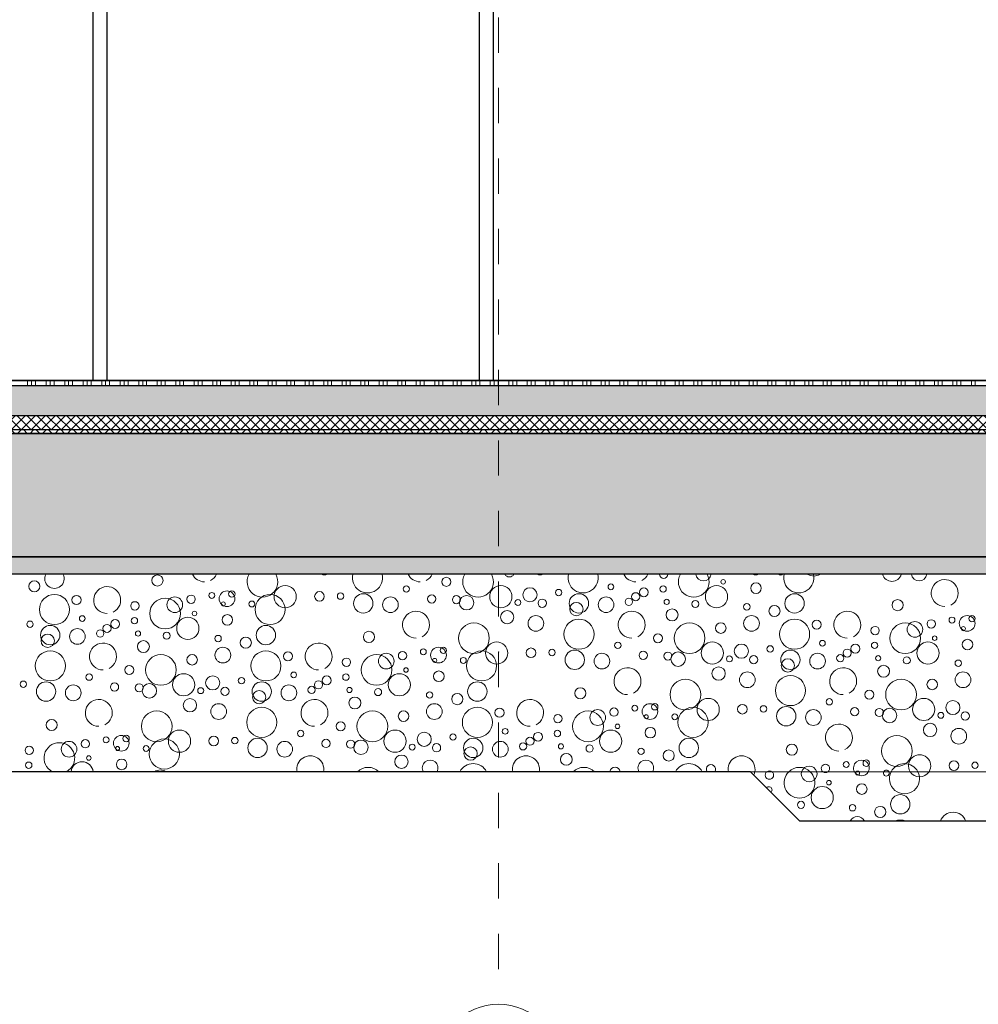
# Model space of a CAD drawing. Header units: metres. Extents: x -12 to 57.2, y -22.2 to 2.8.
# Tile 37 of 126: x 19 to 21.8, y -16.2 to -13.4. Entities that reach past the tile are written whole.
import ezdxf

# ---------------------------------------------------------------- set-up
doc = ezdxf.new("R2010")
doc.units = ezdxf.units.M
doc.header["$LTSCALE"] = 0.4
doc.header["$MEASUREMENT"] = 0
doc.linetypes.add('Raster', pattern=[0.2, 0.1, -0.05, 0, -0.05])
doc.linetypes.add('Strichlinie', pattern=[0.2, 0.15, -0.05])
doc.layers.get('0').update_dxf_attribs({"color": 8, "lineweight": 9})
doc.layers.get('Defpoints').update_dxf_attribs({"color": 8, "lineweight": 9})
for name, color, linetype in [('Neubau_A - Bodenaustausch', 8, 'Continuous'), ('Neubau_A - Sauberkeitsschicht', 8, 'Continuous'), ('Neubau_A-Bodenplatte', 8, 'Continuous'), ('Neubau_A-STB Wände', 8, 'Continuous'), ('Neubau_B-Bodenaufbau', 8, 'Continuous'), ('Neubau_R-Konstruktionsraster gross', 33, 'Continuous'), ('Neubau_T-Bemaßung', 8, 'Continuous')]:
    doc.layers.add(name, color=color, linetype=linetype)
doc.layers.add('S-Linien _ Schraffuren.2D', color=8, linetype='Continuous', lineweight=9)
doc.styles.add('ERSTELLTER_STIL_2', font='arial.ttf')
doc.dimstyles.new('ERSTELLTER_STIL__1', dxfattribs={"dimtxt": 0.0875, "dimasz": 0.059375, "dimexe": 0.18, "dimexo": 0.0625, "dimgap": 0, "dimtad": 1, "dimzin": 0, "dimdsep": 46, "dimtxsty": 'ERSTELLTER_STIL_2', "dimblk": 'ARROWHEAD_6', "dimblk1": 'ARROWHEAD_6', "dimblk2": 'ARROWHEAD_6', "dimcen": 0.09, "dimclrd": 7, "dimclre": 7, "dimclrt": 7, "dimazin": 0, "dimtfac": 1, "dimtdec": 4, "dimtmove": 0, "dimatfit": 3, "dimfxl": 1, "dimtolj": 1, "dimtzin": 0, "dimarcsym": 0})
pattern_1 = [(45, (-2907.6834, -10.175), (-0.0353553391, 0.0353553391), [0.0375, -0.0125]), (45, (-2907.6834, -10.139645), (-0.0353553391, 0.0353553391), [0.0375, -0.0125])]

# ---------------------------------------------------------------- blocks, each defined once
blk = doc.blocks.new('*X441', base_point=(-24191.6502, 0))
at = {"layer": 'Neubau_A - Bodenaustausch', "color": 253, "linetype": 'Continuous', "lineweight": 9, "true_color": 0x9f9f9f}
for centre, radius in [((-21264.8838, -4.8141), 0.0158), ((-21264.5345, -4.7975), 0.0158), ((-21263.7146, -4.8013), 0.0128), ((-21262.9293, -4.8013), 0.00642), ((-21262.8361, -4.8193), 0.015), ((-21264.3802, -4.8398), 0.00837), ((-21264.3371, -4.8493), 0.0223), ((-21264.3234, -4.8358), 0.00908), ((-21264.172, -4.8434), 0.0315), ((-21264.0747, -4.8427), 0.0137), ((-21264.0149, -4.8418), 0.00908), ((-21263.8282, -4.8216), 0.00908), ((-21263.5602, -4.8434), 0.0315), ((-21263.4776, -4.8381), 0.0201), ((-21263.396, -4.8317), 0.00908), ((-21263.2479, -4.8155), 0.00812), ((-21263.1775, -4.8436), 0.0115), ((-21263.1545, -4.831), 0.0126), ((-21263.0997, -4.8216), 0.00908), ((-21262.9483, -4.8434), 0.0315), ((-21264.8267, -4.8799), 0.0427), ((-21264.7641, -4.8527), 0.013), ((-21264.5983, -4.8695), 0.0119), ((-21264.5128, -4.8913), 0.0436), ((-21264.4853, -4.8663), 0.0223), ((-21264.4391, -4.8508), 0.0119), ((-21264.3477, -4.8642), 0.00574), ((-21264.2666, -4.8642), 0.00837), ((-21264.2149, -4.8799), 0.0427), ((-21263.9505, -4.8625), 0.0275), ((-21263.8734, -4.8663), 0.0223), ((-21263.7562, -4.8498), 0.0117), ((-21263.6862, -4.852), 0.0115), ((-21263.6572, -4.8606), 0.0205), ((-21263.5117, -4.8601), 0.00837), ((-21263.4427, -4.8621), 0.0118), ((-21263.3386, -4.8625), 0.0275), ((-21263.3459, -4.8786), 0.0189), ((-21263.2616, -4.8663), 0.0223), ((-21263.1971, -4.8581), 0.0103), ((-21263.0896, -4.8581), 0.00732), ((-21263.0084, -4.8642), 0.0101), ((-21262.7268, -4.8625), 0.0275), ((-21262.4345, -4.8675), 0.0158), ((-21264.4293, -4.8913), 0.00642), ((-21263.5422, -4.9016), 0.0189), ((-21263.0743, -4.895), 0.0169), ((-21262.8623, -4.8723), 0.00908), ((-21262.7838, -4.8841), 0.0158), ((-21264.896, -4.9217), 0.00908), ((-21264.7479, -4.9055), 0.00812), ((-21264.6545, -4.921), 0.0126), ((-21264.5997, -4.9116), 0.00908), ((-21264.4483, -4.9334), 0.0315), ((-21264.3361, -4.9093), 0.015), ((-21263.4608, -4.9193), 0.0223), ((-21263.3385, -4.9499), 0.0427), ((-21262.8489, -4.9193), 0.0223), ((-21262.7267, -4.9499), 0.0427), ((-21262.6641, -4.9227), 0.013), ((-21262.3853, -4.9363), 0.0223), ((-21262.3391, -4.9208), 0.0119), ((-21262.2802, -4.9098), 0.00837), ((-21262.2371, -4.9193), 0.0223), ((-21262.2234, -4.9058), 0.00908), ((-21264.8386, -4.9525), 0.0275), ((-21264.7616, -4.9563), 0.0223), ((-21264.6971, -4.9481), 0.0103), ((-21264.6775, -4.9336), 0.0115), ((-21264.5896, -4.9481), 0.00732), ((-21264.5084, -4.9542), 0.0101), ((-21264.2268, -4.9525), 0.0275), ((-21263.9345, -4.9575), 0.0158), ((-21263.6365, -4.9613), 0.0436), ((-21263.0247, -4.9613), 0.0436), ((-21262.9361, -4.9325), 0.015), ((-21262.4983, -4.9395), 0.0119), ((-21262.4128, -4.9613), 0.0436), ((-21262.2477, -4.9342), 0.00574), ((-21264.8459, -4.9686), 0.0189), ((-21264.5743, -4.985), 0.0169), ((-21264.3623, -4.9623), 0.00908), ((-21264.2838, -4.9741), 0.0158), ((-21263.572, -5.0034), 0.0315), ((-21263.2282, -4.9816), 0.00908), ((-21263.1146, -4.9613), 0.0128), ((-21262.9602, -5.0034), 0.0315), ((-21262.6479, -4.9755), 0.00812), ((-21262.4997, -4.9816), 0.00908), ((-21262.3483, -5.0034), 0.0315), ((-21262.3293, -4.9613), 0.00642), ((-21262.2361, -4.9793), 0.015), ((-21264.8385, -5.0399), 0.0427), ((-21264.3489, -5.0093), 0.0223), ((-21264.2267, -5.0399), 0.0427), ((-21264.1641, -5.0127), 0.013), ((-21263.8391, -5.0108), 0.0119), ((-21263.7802, -4.9998), 0.00837), ((-21263.7371, -5.0093), 0.0223), ((-21263.7234, -4.9958), 0.00908), ((-21263.6149, -5.0399), 0.0427), ((-21263.4747, -5.0027), 0.0137), ((-21263.4149, -5.0018), 0.00908), ((-21263.3505, -5.0225), 0.0275), ((-21263.1562, -5.0098), 0.0117), ((-21263.0862, -5.012), 0.0115), ((-21263.0572, -5.0206), 0.0205), ((-21262.8776, -4.9981), 0.0201), ((-21262.796, -4.9917), 0.00908), ((-21262.7386, -5.0225), 0.0275), ((-21262.5775, -5.0036), 0.0115), ((-21262.5545, -4.991), 0.0126), ((-21264.5247, -5.0513), 0.0436), ((-21264.4361, -5.0225), 0.015), ((-21263.9983, -5.0295), 0.0119), ((-21263.9128, -5.0513), 0.0436), ((-21263.8853, -5.0263), 0.0223), ((-21263.7477, -5.0242), 0.00574), ((-21263.6666, -5.0242), 0.00837), ((-21263.2734, -5.0263), 0.0223), ((-21262.9117, -5.0201), 0.00837), ((-21262.8427, -5.0221), 0.0118), ((-21262.7459, -5.0386), 0.0189), ((-21262.6616, -5.0263), 0.0223), ((-21262.5971, -5.0181), 0.0103), ((-21262.4896, -5.0181), 0.00732), ((-21262.4084, -5.0242), 0.0101), ((-21262.2623, -5.0323), 0.00908), ((-21264.6146, -5.0513), 0.0128), ((-21263.8293, -5.0513), 0.00642), ((-21263.7361, -5.0693), 0.015), ((-21262.9422, -5.0616), 0.0189), ((-21262.4743, -5.055), 0.0169), ((-21264.9149, -5.0918), 0.00908), ((-21264.7282, -5.0716), 0.00908), ((-21264.4602, -5.0934), 0.0315), ((-21264.3776, -5.0881), 0.0201), ((-21264.296, -5.0817), 0.00908), ((-21264.1479, -5.0655), 0.00812), ((-21264.0775, -5.0936), 0.0115), ((-21264.0545, -5.081), 0.0126), ((-21263.9997, -5.0716), 0.00908), ((-21263.8483, -5.0934), 0.0315), ((-21263.0365, -5.1213), 0.0436), ((-21262.8608, -5.0793), 0.0223), ((-21262.7385, -5.1099), 0.0427), ((-21262.4247, -5.1213), 0.0436), ((-21262.3361, -5.0925), 0.015), ((-21262.2489, -5.0793), 0.0223), ((-21264.8505, -5.1125), 0.0275), ((-21264.7734, -5.1163), 0.0223), ((-21264.6562, -5.0998), 0.0117), ((-21264.5862, -5.102), 0.0115), ((-21264.5572, -5.1106), 0.0205), ((-21264.4117, -5.1101), 0.00837), ((-21264.3427, -5.1121), 0.0118), ((-21264.2386, -5.1125), 0.0275), ((-21264.2459, -5.1286), 0.0189), ((-21264.1616, -5.1163), 0.0223), ((-21264.0971, -5.1081), 0.0103), ((-21263.9896, -5.1081), 0.00732), ((-21263.9084, -5.1142), 0.0101), ((-21263.6268, -5.1125), 0.0275), ((-21263.3345, -5.1175), 0.0158), ((-21262.5146, -5.1213), 0.0128), ((-21264.4422, -5.1516), 0.0189), ((-21263.9743, -5.145), 0.0169), ((-21263.7623, -5.1223), 0.00908), ((-21263.6838, -5.1341), 0.0158), ((-21262.972, -5.1634), 0.0315), ((-21262.6282, -5.1416), 0.00908), ((-21262.3602, -5.1634), 0.0315), ((-21262.2776, -5.1581), 0.0201), ((-21264.5365, -5.2113), 0.0436), ((-21264.3608, -5.1693), 0.0223), ((-21264.2385, -5.1999), 0.0427), ((-21263.9247, -5.2113), 0.0436), ((-21263.8361, -5.1825), 0.015), ((-21263.7489, -5.1693), 0.0223), ((-21263.6267, -5.1999), 0.0427), ((-21263.5641, -5.1727), 0.013), ((-21263.3128, -5.2113), 0.0436), ((-21263.2853, -5.1863), 0.0223), ((-21263.2391, -5.1708), 0.0119), ((-21263.1802, -5.1598), 0.00837), ((-21263.1371, -5.1693), 0.0223), ((-21263.1234, -5.1558), 0.00908), ((-21263.0149, -5.1999), 0.0427), ((-21262.8747, -5.1627), 0.0137), ((-21262.8149, -5.1618), 0.00908), ((-21262.7505, -5.1825), 0.0275), ((-21262.6734, -5.1863), 0.0223), ((-21262.5562, -5.1698), 0.0117), ((-21262.4862, -5.172), 0.0115), ((-21262.4572, -5.1806), 0.0205), ((-21264.8345, -5.2075), 0.0158), ((-21263.3983, -5.1895), 0.0119), ((-21263.1477, -5.1842), 0.00574), ((-21263.0666, -5.1842), 0.00837), ((-21262.3117, -5.1801), 0.00837), ((-21262.2427, -5.1821), 0.0118), ((-21264.472, -5.2534), 0.0315), ((-21264.1282, -5.2316), 0.00908), ((-21264.0146, -5.2113), 0.0128), ((-21263.8602, -5.2534), 0.0315), ((-21263.5479, -5.2255), 0.00812), ((-21263.3997, -5.2316), 0.00908), ((-21263.2483, -5.2534), 0.0315), ((-21263.2293, -5.2113), 0.00642), ((-21263.1361, -5.2293), 0.015), ((-21262.3422, -5.2216), 0.0189), ((-21262.2608, -5.2393), 0.0223), ((-21264.7391, -5.2608), 0.0119), ((-21264.6802, -5.2498), 0.00837), ((-21264.6371, -5.2593), 0.0223), ((-21264.6234, -5.2458), 0.00908), ((-21264.5149, -5.2899), 0.0427), ((-21264.3747, -5.2527), 0.0137), ((-21264.3149, -5.2518), 0.00908), ((-21264.2505, -5.2725), 0.0275), ((-21264.0562, -5.2598), 0.0117), ((-21263.9862, -5.262), 0.0115), ((-21263.9572, -5.2706), 0.0205), ((-21263.7776, -5.2481), 0.0201), ((-21263.696, -5.2417), 0.00908), ((-21263.6386, -5.2725), 0.0275), ((-21263.4775, -5.2536), 0.0115), ((-21263.4545, -5.241), 0.0126), ((-21263.0268, -5.2725), 0.0275), ((-21262.4365, -5.2813), 0.0436), ((-21264.8983, -5.2795), 0.0119), ((-21264.7853, -5.2763), 0.0223), ((-21264.6477, -5.2742), 0.00574), ((-21264.5666, -5.2742), 0.00837), ((-21264.1734, -5.2763), 0.0223), ((-21263.8117, -5.2701), 0.00837), ((-21263.7427, -5.2721), 0.0118), ((-21263.6459, -5.2886), 0.0189), ((-21263.5616, -5.2763), 0.0223), ((-21263.4971, -5.2681), 0.0103), ((-21263.3896, -5.2681), 0.00732), ((-21263.3084, -5.2742), 0.0101), ((-21263.1623, -5.2823), 0.00908), ((-21263.0838, -5.2941), 0.0158), ((-21262.7345, -5.2775), 0.0158), ((-21264.7293, -5.3013), 0.00642), ((-21264.6361, -5.3193), 0.015), ((-21263.8422, -5.3116), 0.0189), ((-21263.3743, -5.305), 0.0169), ((-21262.5234, -5.3158), 0.00908), ((-21264.8997, -5.3216), 0.00908), ((-21262.5802, -5.3198), 0.00837), ((-21262.2747, -5.3227), 0.0137), ((-21262.2149, -5.3218), 0.00908)]:
    blk.add_circle(centre, radius, dxfattribs=at)
for centre, radius, start, end in [((-21264.8268, -4.7925), 0.0275, 153.1242, 26.8758), ((-21264.4008, -4.7631), 0.0382, 206.2062, 270), ((-21264.4008, -4.7631), 0.0382, 296.5651, 333.7938), ((-21264.2365, -4.8013), 0.0436, 150.6761, 29.3239), ((-21264.0608, -4.7593), 0.0223, 248.255, 291.745), ((-21263.9385, -4.7899), 0.0427, 166.6372, 13.3628), ((-21263.7889, -4.7631), 0.0382, 206.2062, 270), ((-21263.7889, -4.7631), 0.0382, 296.5651, 333.7938), ((-21263.6247, -4.8013), 0.0436, 150.6761, 29.3239), ((-21263.5361, -4.7725), 0.015, 210.0237, 329.9763), ((-21263.4489, -4.7593), 0.0223, 248.255, 291.745), ((-21263.3267, -4.7899), 0.0427, 166.6372, 13.3628), ((-21263.1771, -4.7631), 0.0382, 206.2062, 270), ((-21263.1771, -4.7631), 0.0382, 296.5651, 333.7938), ((-21263.0983, -4.7795), 0.0119, 182.2912, 357.7088), ((-21263.0128, -4.8013), 0.0436, 150.6761, 29.3239), ((-21262.9853, -4.7763), 0.0223, 189.632, 350.368), ((-21262.8371, -4.7593), 0.0223, 248.255, 291.745), ((-21262.7666, -4.7742), 0.00837, 224.2085, 315.7915), ((-21262.7149, -4.7899), 0.0427, 166.6372, 13.3628), ((-21262.672, -4.7534), 0.0315, 237.7707, 302.2293), ((-21262.4505, -4.7725), 0.0275, 195.9007, 344.0993), ((-21262.3734, -4.7763), 0.0223, 189.632, 350.368), ((-21262.3008, -4.8331), 0.0382, 296.5651, 270), ((-21264.6771, -4.8531), 0.0382, 296.5651, 270), ((-21263.8008, -4.9231), 0.0382, 296.5651, 270), ((-21263.1889, -4.9231), 0.0382, 296.5651, 270), ((-21262.5771, -4.9231), 0.0382, 296.5651, 270), ((-21264.6889, -5.0131), 0.0382, 296.5651, 270), ((-21264.0771, -5.0131), 0.0382, 296.5651, 270), ((-21263.2008, -5.0831), 0.0382, 296.5651, 270), ((-21262.5889, -5.0831), 0.0382, 296.5651, 270), ((-21264.7008, -5.1731), 0.0382, 296.5651, 270), ((-21264.0889, -5.1731), 0.0382, 296.5651, 270), ((-21263.4771, -5.1731), 0.0382, 296.5651, 270), ((-21262.6008, -5.2431), 0.0382, 296.5651, 270), ((-21264.8128, -5.3013), 0.0436, 297.4024, 242.5976), ((-21264.1008, -5.3331), 0.0382, 349.6401, 190.3599), ((-21263.7608, -5.3293), 0.0223, 331.3209, 208.6791), ((-21263.4889, -5.3331), 0.0382, 349.6401, 190.3599), ((-21263.1489, -5.3293), 0.0223, 331.3209, 208.6791), ((-21262.8771, -5.3331), 0.0382, 349.6401, 190.3599), ((-21262.5371, -5.3293), 0.0223, 331.3209, 208.6791), ((-21262.372, -5.3234), 0.0315, 328.0976, 211.9024), ((-21264.7483, -5.3434), 0.0315, 6.109, 173.891), ((-21264.5268, -5.3625), 0.0275, 54.5945, 125.4055), ((-21263.9365, -5.3713), 0.0436, 45.9998, 134.0002), ((-21263.6385, -5.3599), 0.0427, 27.7267, 152.2733), ((-21263.3247, -5.3713), 0.0436, 45.9998, 134.0002), ((-21263.2361, -5.3425), 0.015, 9.5934, 170.4066), ((-21263.0267, -5.3599), 0.0427, 27.7267, 152.2733), ((-21262.9641, -5.3327), 0.013, 325.8335, 214.1665), ((-21262.7128, -5.3713), 0.0436, 45.9998, 134.0002), ((-21262.6853, -5.3463), 0.0223, 16.3568, 163.6432), ((-21262.6391, -5.3308), 0.0119, 309.5291, 230.4709), ((-21262.4666, -5.3442), 0.00837, 29.8623, 150.1377), ((-21262.4149, -5.3599), 0.0427, 27.7267, 152.2733), ((-21262.7983, -5.3495), 0.0119, 52.9041, 127.0959), ((-21262.5477, -5.3442), 0.00574, 46.5383, 133.4617)]:
    blk.add_arc(centre, radius, start, end, dxfattribs=at)
blk = doc.blocks.new('*X443', base_point=(-24191.6502, 0))
at = {"layer": 'Neubau_A - Bodenaustausch', "color": 253, "linetype": 'Continuous', "lineweight": 9, "true_color": 0x9f9f9f}
for centre, radius in [((-21261.7422, -5.3816), 0.0189), ((-21261.2743, -5.375), 0.0169), ((-21261.0623, -5.3523), 0.00908), ((-21260.9838, -5.3641), 0.0158), ((-21262.6483, -5.4134), 0.0315), ((-21262.6293, -5.3713), 0.00642), ((-21262.5361, -5.3893), 0.015), ((-21261.6608, -5.3993), 0.0223), ((-21261.5385, -5.4299), 0.0427), ((-21261.0489, -5.3993), 0.0223), ((-21260.9267, -5.4299), 0.0427), ((-21260.8641, -5.4027), 0.013), ((-21260.5391, -5.4008), 0.0119), ((-21260.4802, -5.3898), 0.00837), ((-21260.4371, -5.3993), 0.0223), ((-21260.4234, -5.3858), 0.00908), ((-21260.3149, -5.4299), 0.0427), ((-21262.4268, -5.4325), 0.0275), ((-21261.1361, -5.4125), 0.015), ((-21260.6983, -5.4195), 0.0119), ((-21260.5853, -5.4163), 0.0223), ((-21260.4477, -5.4142), 0.00574), ((-21260.3666, -5.4142), 0.00837), ((-21262.7084, -5.4342), 0.0101), ((-21262.5623, -5.4423), 0.00908), ((-21262.4838, -5.4541), 0.0158), ((-21262.1345, -5.4375), 0.0158), ((-21261.3146, -5.4413), 0.0128), ((-21260.8479, -5.4555), 0.00812), ((-21260.5293, -5.4413), 0.00642), ((-21260.4361, -5.4593), 0.015), ((-21261.4282, -5.4616), 0.00908), ((-21260.6997, -5.4616), 0.00908)]:
    blk.add_circle(centre, radius, dxfattribs=at)
for centre, radius, start, end in [((-21262.8771, -5.3331), 0.0382, 334.9154, 349.6402), ((-21262.7983, -5.3495), 0.0119, 127.0958, 52.9042), ((-21262.7128, -5.3713), 0.0436, 134.0002, 45.9998), ((-21262.6853, -5.3463), 0.0223, 163.6432, 16.3568), ((-21262.6391, -5.3308), 0.0119, 230.4708, 309.5292), ((-21262.5371, -5.3293), 0.0223, 208.6791, 331.3209), ((-21262.5477, -5.3442), 0.00574, 133.4616, 46.5384), ((-21262.4666, -5.3442), 0.00837, 150.1376, 29.8624), ((-21262.4149, -5.3599), 0.0427, 152.2733, 27.7267), ((-21262.372, -5.3234), 0.0315, 211.9023, 328.0977), ((-21262.1505, -5.3425), 0.0275, 174.8914, 5.1086), ((-21262.0734, -5.3463), 0.0223, 163.6432, 16.3568), ((-21261.9562, -5.3298), 0.0117, 240.9651, 299.0349), ((-21261.8862, -5.332), 0.0115, 224.2462, 315.7538), ((-21261.8572, -5.3406), 0.0205, 178.4631, 1.5369), ((-21261.7602, -5.3234), 0.0315, 211.9023, 328.0977), ((-21261.7117, -5.3401), 0.00837, 179.2639, 0.7361), ((-21261.6427, -5.3421), 0.0118, 169.5963, 10.4037), ((-21261.5386, -5.3425), 0.0275, 174.8914, 5.1086), ((-21261.5459, -5.3586), 0.0189, 98.9578, 81.0422), ((-21261.4616, -5.3463), 0.0223, 163.6432, 16.3568), ((-21261.3971, -5.3381), 0.0103, 190.7035, 349.2965), ((-21261.2896, -5.3381), 0.00732, 195.2278, 344.7722), ((-21261.2084, -5.3442), 0.0101, 155.7578, 24.2422), ((-21261.1483, -5.3234), 0.0315, 211.9023, 328.0977), ((-21260.9268, -5.3425), 0.0275, 174.8914, 5.1086), ((-21260.6345, -5.3475), 0.0158, 151.518, 28.482), ((-21260.5008, -5.3131), 0.0382, 224.6985, 270), ((-21260.5008, -5.3131), 0.0382, 296.5651, 315.3015), ((-21260.3365, -5.3513), 0.0436, 164.9207, 334.9451), ((-21262.7997, -5.3916), 0.00908, 312.6239, 137.3761), ((-21262.0008, -5.4031), 0.0382, 296.5651, 270), ((-21261.3889, -5.4031), 0.0382, 296.5651, 270), ((-21260.7771, -5.4031), 0.0382, 296.5651, 270), ((-21260.272, -5.3934), 0.0315, 136.8633, 313.1367), ((-21261.8365, -5.4413), 0.0436, 297.4024, 242.5976), ((-21261.2247, -5.4413), 0.0436, 297.4024, 242.5976), ((-21260.6128, -5.4413), 0.0436, 297.4024, 242.5976), ((-21262.5489, -5.4893), 0.0223, 24.7066, 155.2934), ((-21262.2771, -5.4931), 0.0382, 20.1035, 159.8965), ((-21261.9802, -5.4798), 0.00837, 358.7319, 181.2681), ((-21261.9371, -5.4893), 0.0223, 24.7066, 155.2934), ((-21261.9234, -5.4758), 0.00908, 332.1203, 207.8797), ((-21261.772, -5.4834), 0.0315, 6.109, 173.891), ((-21261.6747, -5.4827), 0.0137, 11.5784, 168.4216), ((-21261.6149, -5.4818), 0.00908, 11.7244, 168.2756), ((-21261.5505, -5.5025), 0.0275, 54.5945, 125.4055), ((-21261.1602, -5.4834), 0.0315, 6.109, 173.891), ((-21261.0776, -5.4781), 0.0201, 354.4653, 185.5347), ((-21260.996, -5.4717), 0.00908, 293.8184, 246.1816), ((-21260.9386, -5.5025), 0.0275, 54.5945, 125.4055), ((-21260.7775, -5.4836), 0.0115, 18.0743, 161.9257), ((-21260.7545, -5.471), 0.0126, 314.6711, 225.3289), ((-21260.5483, -5.4834), 0.0315, 6.109, 173.891), ((-21260.3268, -5.5025), 0.0275, 54.5945, 125.4055), ((-21262.4267, -5.5199), 0.0427, 68.9917, 111.0083), ((-21262.3641, -5.4927), 0.013, 77.8542, 102.1458), ((-21262.0391, -5.4908), 0.0119, 64.6771, 115.3229), ((-21261.8149, -5.5199), 0.0427, 68.9917, 111.0083), ((-21261.3562, -5.4898), 0.0117, 56.5185, 123.4815)]:
    blk.add_arc(centre, radius, start, end, dxfattribs=at)
blk = doc.blocks.new('ARROWHEAD_6')
at = {"color": 0, "linetype": 'Continuous', "lineweight": 0}
for p, q in [((-0.5, -0.5), (0.5, 0.5)), ((0, 0), (-1, 0))]:
    blk.add_line(p, q, dxfattribs=at)
blk = doc.blocks.new('*D568')
at = {"layer": 'Defpoints', "color": 0, "linetype": 'Continuous', "transparency": 16777216}
for p in [(-0.285, -14.555), (23.9206, -14.555), (-0.285, -14.905)]:
    blk.add_point(p, dxfattribs=at)
at = {"layer": 'Neubau_T-Bemaßung', "linetype": 'Continuous', "lineweight": -2, "transparency": 16777216}
for p, q in [((-0.2225, -14.555), (24.1006, -14.555)), ((23.9206, -14.6144), (23.9206, -14.6162)), ((23.9206, -14.8456), (23.9206, -14.8441)), ((-0.2225, -14.905), (24.1006, -14.905))]:
    blk.add_line(p, q, dxfattribs=at)
at = {"layer": 'Neubau_T-Bemaßung', "linetype": 'Continuous', "lineweight": -2, "transparency": 16777216, "xscale": 0.059375, "yscale": 0.059375, "zscale": 0.059375}
for p, rotation in [((23.9206, -14.555), 90), ((23.9206, -14.905), 270)]:
    blk.add_blockref('ARROWHEAD_6', p, dxfattribs=dict(at, rotation=rotation))
at = {"layer": 'Neubau_T-Bemaßung', "linetype": 'Continuous', "transparency": 16777216, "insert": (23.9206, -14.7301), "char_height": 0.0875, "attachment_point": 5, "rotation": 90, "style": 'ERSTELLTER_STIL_2'}
blk.add_mtext('\\A1;0.35', dxfattribs=at)
blk = doc.blocks.new('*D569')
at = {"layer": 'Defpoints', "color": 0, "linetype": 'Continuous', "transparency": 16777216}
for p in [(-0.3, -10.655), (23.9206, -10.655), (-0.285, -14.555)]:
    blk.add_point(p, dxfattribs=at)
at = {"layer": 'Neubau_T-Bemaßung', "linetype": 'Continuous', "lineweight": -2, "transparency": 16777216}
for p, q in [((-0.2375, -10.655), (24.1006, -10.655)), ((23.9206, -10.7144), (23.9206, -12.495)), ((23.9206, -14.4956), (23.9206, -12.722)), ((-0.2225, -14.555), (24.1006, -14.555))]:
    blk.add_line(p, q, dxfattribs=at)
at = {"layer": 'Neubau_T-Bemaßung', "linetype": 'Continuous', "lineweight": -2, "transparency": 16777216, "xscale": 0.059375, "yscale": 0.059375, "zscale": 0.059375}
for p, rotation in [((23.9206, -10.655), 90), ((23.9206, -14.555), 270)]:
    blk.add_blockref('ARROWHEAD_6', p, dxfattribs=dict(at, rotation=rotation))
at = {"layer": 'Neubau_T-Bemaßung', "linetype": 'Continuous', "transparency": 16777216, "insert": (23.9206, -12.6085), "char_height": 0.0875, "attachment_point": 5, "rotation": 90, "style": 'ERSTELLTER_STIL_2'}
blk.add_mtext('\\A1;3.90', dxfattribs=at)
blk = doc.blocks.new('*D598')
at = {"layer": 'Defpoints', "color": 0, "linetype": 'Continuous', "transparency": 16777216}
for p in [(-0.285, -14.555), (23.6845, -14.555), (-0.285, -14.905)]:
    blk.add_point(p, dxfattribs=at)
at = {"layer": 'Neubau_T-Bemaßung', "linetype": 'Continuous', "lineweight": -2, "transparency": 16777216}
for p, q in [((-0.2225, -14.555), (23.8645, -14.555)), ((23.6845, -14.6144), (23.6845, -14.8456)), ((-0.2225, -14.905), (23.8645, -14.905)), ((23.6845, -14.905), (23.6845, -15.0031))]:
    blk.add_line(p, q, dxfattribs=at)
at = {"layer": 'Neubau_T-Bemaßung', "linetype": 'Continuous', "lineweight": -2, "transparency": 16777216, "xscale": 0.059375, "yscale": 0.059375, "zscale": 0.059375}
for p, rotation in [((23.6845, -14.555), 90), ((23.6845, -14.905), 270)]:
    blk.add_blockref('ARROWHEAD_6', p, dxfattribs=dict(at, rotation=rotation))
at = {"layer": 'Neubau_T-Bemaßung', "linetype": 'Continuous', "transparency": 16777216, "insert": (23.5706, -15.0031), "char_height": 0.0875, "attachment_point": 5, "rotation": 90, "style": 'ERSTELLTER_STIL_2'}
blk.add_mtext('\\A1;0.35', dxfattribs=at)
blk = doc.blocks.new('*D599')
at = {"layer": 'Defpoints', "color": 0, "linetype": 'Continuous', "transparency": 16777216}
for p in [(0.175, -14.405), (23.6845, -14.405), (-0.285, -14.555)]:
    blk.add_point(p, dxfattribs=at)
at = {"layer": 'Neubau_T-Bemaßung', "linetype": 'Continuous', "lineweight": -2, "transparency": 16777216}
for p, q in [((0.2375, -14.405), (23.8645, -14.405)), ((23.6845, -14.4644), (23.6845, -14.4956)), ((-0.2225, -14.555), (23.8645, -14.555)), ((23.6845, -14.555), (23.6845, -14.6531))]:
    blk.add_line(p, q, dxfattribs=at)
at = {"layer": 'Neubau_T-Bemaßung', "linetype": 'Continuous', "lineweight": -2, "transparency": 16777216, "xscale": 0.059375, "yscale": 0.059375, "zscale": 0.059375}
for p, rotation in [((23.6845, -14.405), 90), ((23.6845, -14.555), 270)]:
    blk.add_blockref('ARROWHEAD_6', p, dxfattribs=dict(at, rotation=rotation))
at = {"layer": 'Neubau_T-Bemaßung', "linetype": 'Continuous', "transparency": 16777216, "insert": (23.5706, -14.6531), "char_height": 0.0875, "attachment_point": 5, "rotation": 90, "style": 'ERSTELLTER_STIL_2'}
blk.add_mtext('\\A1;0.15', dxfattribs=at)
blk = doc.blocks.new('*D600')
at = {"layer": 'Defpoints', "color": 0, "linetype": 'Continuous', "transparency": 16777216}
for p in [(-0.3, -10.655), (23.5706, -10.655), (0.175, -14.405)]:
    blk.add_point(p, dxfattribs=at)
at = {"layer": 'Neubau_T-Bemaßung', "linetype": 'Continuous', "lineweight": -2, "transparency": 16777216}
for p, q in [((-0.2375, -10.655), (23.7506, -10.655)), ((23.5706, -10.7144), (23.5706, -12.4196)), ((23.5706, -14.3456), (23.5706, -12.6474)), ((0.2375, -14.405), (23.7506, -14.405))]:
    blk.add_line(p, q, dxfattribs=at)
at = {"layer": 'Neubau_T-Bemaßung', "linetype": 'Continuous', "lineweight": -2, "transparency": 16777216, "xscale": 0.059375, "yscale": 0.059375, "zscale": 0.059375}
for p, rotation in [((23.5706, -10.655), 90), ((23.5706, -14.405), 270)]:
    blk.add_blockref('ARROWHEAD_6', p, dxfattribs=dict(at, rotation=rotation))
at = {"layer": 'Neubau_T-Bemaßung', "linetype": 'Continuous', "transparency": 16777216, "insert": (23.5706, -12.5335), "char_height": 0.0875, "attachment_point": 5, "rotation": 90, "style": 'ERSTELLTER_STIL_2'}
blk.add_mtext('\\A1;3.75', dxfattribs=at)

msp = doc.modelspace()

# ---------------------------------------------------------------- hatches: boundary and pattern name
at = {"layer": 'Neubau_A - Sauberkeitsschicht', "linetype": 'Continuous'}
h = msp.add_hatch(dxfattribs=at)
h.set_pattern_fill('BETON__UNBEWEHRT_0002', color=256, style=0, pattern_type=2)
h.set_pattern_definition(pattern_1)
h.paths.add_polyline_path([(-0.445, -14.905), (-0.445, -14.955), (24.23, -14.955), (24.23, -14.905)])
at = {"layer": 'Neubau_A-Bodenplatte', "linetype": 'Continuous'}
h = msp.add_hatch(dxfattribs=at)
h.set_pattern_fill('BETON__STAHLBETON_0002', color=256, style=0, pattern_type=2)
h.set_pattern_definition([(45, (-2907.6834, -10.175), (-0.0848528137, 0.0848528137), []), (45, (-2907.72583, -10.13257), (-0.0848528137, 0.0848528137), [0.09, -0.03])])
h.paths.add_polyline_path([(-0.285, -14.905), (33.0401, -14.905), (33.0401, -14.555), (-0.285, -14.555)])
at = {"layer": 'Neubau_B-Bodenaufbau', "linetype": 'Continuous'}
h = msp.add_hatch(dxfattribs=at)
h.set_pattern_fill('BETON__UNBEWEHRT_0002', color=256, style=0, pattern_type=2)
h.set_pattern_definition(pattern_1)
h.paths.add_polyline_path([(8.1237, -14.42), (8.1237, -14.505), (25.3455, -14.505), (25.3455, -14.42)])
h = msp.add_hatch(dxfattribs=at)
h.set_pattern_fill('DÄMMUNG__HART_2_0002', color=256, style=0, pattern_type=2)
h.set_pattern_definition([(45, (-2907.6834, -10.175), (-0.01414213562, 0.01414213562), []), (135, (-2907.6834, -10.175), (0.01414213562, 0.01414213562), [])])
h.paths.add_polyline_path([(8.1237, -14.505), (8.1237, -14.545), (25.3455, -14.545), (25.3455, -14.505)])
h = msp.add_hatch(dxfattribs=at)
h.set_pattern_fill('GUßASPHALT_0002', color=256, style=0, pattern_type=2)
h.set_pattern_definition([(45, (-2907.6834, -10.175), (-0.01767766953, 0.01767766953), []), (135, (-2907.6834, -10.175), (0.01767766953, 0.01767766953), [])])
h.paths.add_polyline_path([(8.1237, -14.555), (25.3455, -14.555), (25.3455, -14.545), (8.1237, -14.545)])

# ---------------------------------------------------------------- linework, layer by layer
msp.add_lwpolyline([(33.2001, -15.655), (23.78, -15.655), (23.64, -15.515), (-0.445, -15.515), (-1.275, -15.515), (-1.885, -14.905), (-2.235, -14.555), (-5.6703, -11.1197), (-6.181, -11.1321), (-6.1823, -11.1321), (-6.1838, -11.1321), (-6.2728, -11.1311), (-6.3042, -11.1298), (-11.9962, -10.9075), (-11.9962, -22.195), (-11.9962, -22.195), (57.2295, -22.195)])
at = {"layer": 'Neubau_A - Bodenaustausch', "linetype": 'Continuous'}
for p, q in [((21.115, -15.515), (-0.445, -15.515)), ((21.115, -15.515), (21.255, -15.655)), ((23.78, -15.655), (21.255, -15.655))]:
    msp.add_line(p, q, dxfattribs=at)
at = {"layer": 'Neubau_A - Sauberkeitsschicht', "linetype": 'Continuous'}
msp.add_line((24.04, -14.955), (-0.445, -14.955), dxfattribs=at)
at = {"layer": 'Neubau_A-Bodenplatte', "linetype": 'Continuous', "flags": 128}
for points in [[(29.07, -14.555), (28.49, -14.555), (25.3455, -14.555), (8.1237, -14.555), (4.875, -14.555)], [(33.0401, -14.905), (24.23, -14.905), (-0.285, -14.905)]]:
    msp.add_lwpolyline(points, dxfattribs=at)
at = {"layer": 'Neubau_A-STB Wände', "linetype": 'Continuous'}
for p, q in [((19.25, -14.405), (19.25, -12.145)), ((20.385, -12.145), (20.385, -14.405)), ((19.29, -14.405), (19.29, -12.185)), ((20.345, -12.185), (20.345, -14.405))]:
    msp.add_line(p, q, dxfattribs=at)
at = {"layer": 'Neubau_B-Bodenaufbau', "linetype": 'Continuous', "lineweight": 9}
for p, q in [((19.0641, -14.405), (19.0641, -14.42)), ((19.0754, -14.405), (19.0754, -14.42)), ((19.0866, -14.405), (19.0866, -14.42)), ((19.1166, -14.405), (19.1166, -14.42)), ((19.1279, -14.405), (19.1279, -14.42)), ((19.1391, -14.405), (19.1391, -14.42)), ((19.1691, -14.405), (19.1691, -14.42)), ((19.1804, -14.405), (19.1804, -14.42)), ((19.1916, -14.405), (19.1916, -14.42)), ((19.2216, -14.405), (19.2216, -14.42)), ((19.2329, -14.405), (19.2329, -14.42)), ((19.2441, -14.405), (19.2441, -14.42)), ((19.2741, -14.405), (19.2741, -14.42)), ((19.2854, -14.405), (19.2854, -14.42)), ((19.2966, -14.405), (19.2966, -14.42)), ((19.3266, -14.405), (19.3266, -14.42)), ((19.3379, -14.405), (19.3379, -14.42)), ((19.3491, -14.405), (19.3491, -14.42)), ((19.3791, -14.405), (19.3791, -14.42)), ((19.3904, -14.405), (19.3904, -14.42)), ((19.4016, -14.405), (19.4016, -14.42)), ((19.4316, -14.405), (19.4316, -14.42)), ((19.4429, -14.405), (19.4429, -14.42)), ((19.4541, -14.405), (19.4541, -14.42)), ((19.4841, -14.405), (19.4841, -14.42)), ((19.4954, -14.405), (19.4954, -14.42)), ((19.5066, -14.405), (19.5066, -14.42)), ((19.5366, -14.405), (19.5366, -14.42)), ((19.5479, -14.405), (19.5479, -14.42)), ((19.5591, -14.405), (19.5591, -14.42)), ((19.5891, -14.405), (19.5891, -14.42)), ((19.6004, -14.405), (19.6004, -14.42)), ((19.6116, -14.405), (19.6116, -14.42)), ((19.6416, -14.405), (19.6416, -14.42)), ((19.6529, -14.405), (19.6529, -14.42)), ((19.6641, -14.405), (19.6641, -14.42)), ((19.6941, -14.405), (19.6941, -14.42)), ((19.7054, -14.405), (19.7054, -14.42)), ((19.7166, -14.405), (19.7166, -14.42)), ((19.7466, -14.405), (19.7466, -14.42)), ((19.7579, -14.405), (19.7579, -14.42)), ((19.7691, -14.405), (19.7691, -14.42)), ((19.7991, -14.405), (19.7991, -14.42)), ((19.8104, -14.405), (19.8104, -14.42)), ((19.8216, -14.405), (19.8216, -14.42)), ((19.8516, -14.405), (19.8516, -14.42)), ((19.8629, -14.405), (19.8629, -14.42)), ((19.8741, -14.405), (19.8741, -14.42)), ((19.9041, -14.405), (19.9041, -14.42)), ((19.9154, -14.405), (19.9154, -14.42)), ((19.9266, -14.405), (19.9266, -14.42)), ((19.9566, -14.405), (19.9566, -14.42)), ((19.9679, -14.405), (19.9679, -14.42)), ((19.9791, -14.405), (19.9791, -14.42)), ((20.0091, -14.405), (20.0091, -14.42)), ((20.0204, -14.405), (20.0204, -14.42)), ((20.0316, -14.405), (20.0316, -14.42)), ((20.0616, -14.405), (20.0616, -14.42)), ((20.0729, -14.405), (20.0729, -14.42)), ((20.0841, -14.405), (20.0841, -14.42)), ((20.1141, -14.405), (20.1141, -14.42)), ((20.1254, -14.405), (20.1254, -14.42)), ((20.1366, -14.405), (20.1366, -14.42)), ((20.1666, -14.405), (20.1666, -14.42)), ((20.1779, -14.405), (20.1779, -14.42)), ((20.1891, -14.405), (20.1891, -14.42)), ((20.2191, -14.405), (20.2191, -14.42)), ((20.2304, -14.405), (20.2304, -14.42)), ((20.2416, -14.405), (20.2416, -14.42)), ((20.2716, -14.405), (20.2716, -14.42)), ((20.2829, -14.405), (20.2829, -14.42)), ((20.2941, -14.405), (20.2941, -14.42)), ((20.3241, -14.405), (20.3241, -14.42)), ((20.3354, -14.405), (20.3354, -14.42)), ((20.3466, -14.405), (20.3466, -14.42)), ((20.3766, -14.405), (20.3766, -14.42)), ((20.3879, -14.405), (20.3879, -14.42)), ((20.3991, -14.405), (20.3991, -14.42)), ((20.4291, -14.405), (20.4291, -14.42)), ((20.4404, -14.405), (20.4404, -14.42)), ((20.4516, -14.405), (20.4516, -14.42)), ((20.4816, -14.405), (20.4816, -14.42)), ((20.4929, -14.405), (20.4929, -14.42)), ((20.5041, -14.405), (20.5041, -14.42)), ((20.5341, -14.405), (20.5341, -14.42)), ((20.5454, -14.405), (20.5454, -14.42)), ((20.5566, -14.405), (20.5566, -14.42)), ((20.5866, -14.405), (20.5866, -14.42)), ((20.5979, -14.405), (20.5979, -14.42)), ((20.6091, -14.405), (20.6091, -14.42)), ((20.6391, -14.405), (20.6391, -14.42)), ((20.6504, -14.405), (20.6504, -14.42)), ((20.6616, -14.405), (20.6616, -14.42)), ((20.6916, -14.405), (20.6916, -14.42)), ((20.7029, -14.405), (20.7029, -14.42)), ((20.7141, -14.405), (20.7141, -14.42)), ((20.7441, -14.405), (20.7441, -14.42)), ((20.7554, -14.405), (20.7554, -14.42)), ((20.7666, -14.405), (20.7666, -14.42)), ((20.7966, -14.405), (20.7966, -14.42)), ((20.8079, -14.405), (20.8079, -14.42)), ((20.8191, -14.405), (20.8191, -14.42)), ((20.8491, -14.405), (20.8491, -14.42)), ((20.8604, -14.405), (20.8604, -14.42)), ((20.8716, -14.405), (20.8716, -14.42)), ((20.9016, -14.405), (20.9016, -14.42)), ((20.9129, -14.405), (20.9129, -14.42)), ((20.9241, -14.405), (20.9241, -14.42)), ((20.9541, -14.405), (20.9541, -14.42)), ((20.9654, -14.405), (20.9654, -14.42)), ((20.9766, -14.405), (20.9766, -14.42)), ((21.0066, -14.405), (21.0066, -14.42)), ((21.0179, -14.405), (21.0179, -14.42)), ((21.0291, -14.405), (21.0291, -14.42)), ((21.0591, -14.405), (21.0591, -14.42)), ((21.0704, -14.405), (21.0704, -14.42)), ((21.0816, -14.405), (21.0816, -14.42)), ((21.1116, -14.405), (21.1116, -14.42)), ((21.1229, -14.405), (21.1229, -14.42)), ((21.1341, -14.405), (21.1341, -14.42)), ((21.1641, -14.405), (21.1641, -14.42)), ((21.1754, -14.405), (21.1754, -14.42)), ((21.1866, -14.405), (21.1866, -14.42)), ((21.2166, -14.405), (21.2166, -14.42)), ((21.2279, -14.405), (21.2279, -14.42)), ((21.2391, -14.405), (21.2391, -14.42)), ((21.2691, -14.405), (21.2691, -14.42)), ((21.2804, -14.405), (21.2804, -14.42)), ((21.2916, -14.405), (21.2916, -14.42)), ((21.3216, -14.405), (21.3216, -14.42)), ((21.3329, -14.405), (21.3329, -14.42)), ((21.3441, -14.405), (21.3441, -14.42)), ((21.3741, -14.405), (21.3741, -14.42)), ((21.3854, -14.405), (21.3854, -14.42)), ((21.3966, -14.405), (21.3966, -14.42)), ((21.4266, -14.405), (21.4266, -14.42)), ((21.4379, -14.405), (21.4379, -14.42)), ((21.4491, -14.405), (21.4491, -14.42)), ((21.4791, -14.405), (21.4791, -14.42)), ((21.4904, -14.405), (21.4904, -14.42)), ((21.5016, -14.405), (21.5016, -14.42)), ((21.5316, -14.405), (21.5316, -14.42)), ((21.5429, -14.405), (21.5429, -14.42)), ((21.5541, -14.405), (21.5541, -14.42)), ((21.5841, -14.405), (21.5841, -14.42)), ((21.5954, -14.405), (21.5954, -14.42)), ((21.6066, -14.405), (21.6066, -14.42)), ((21.6366, -14.405), (21.6366, -14.42)), ((21.6479, -14.405), (21.6479, -14.42)), ((21.6591, -14.405), (21.6591, -14.42)), ((21.6891, -14.405), (21.6891, -14.42)), ((21.7004, -14.405), (21.7004, -14.42)), ((21.7116, -14.405), (21.7116, -14.42)), ((21.7416, -14.405), (21.7416, -14.42)), ((21.7529, -14.405), (21.7529, -14.42))]:
    msp.add_line(p, q, dxfattribs=at)
at = {"layer": 'Neubau_B-Bodenaufbau', "linetype": 'Continuous'}
for p, q in [((25.3455, -14.42), (8.1237, -14.42)), ((25.3455, -14.505), (8.1237, -14.505)), ((25.3455, -14.545), (8.1237, -14.545))]:
    msp.add_line(p, q, dxfattribs=at)
at = {"layer": 'Neubau_B-Bodenaufbau', "linetype": 'Continuous', "flags": 128}
msp.add_lwpolyline([(25.3455, -14.405), (25.31, -14.405), (25.3099, -14.405), (25.2301, -14.405), (25.23, -14.405), (8.26, -14.405), (8.2599, -14.405), (8.1237, -14.405)], dxfattribs=at)
at = {"layer": 'Neubau_R-Konstruktionsraster gross', "linetype": 'Raster', "lineweight": 9}
for p, q in [((20.4, -1.175), (20.4, -15.175)), ((20.4, -15.175), (20.4, -16.175))]:
    msp.add_line(p, q, dxfattribs=at)
at = {"layer": 'Neubau_R-Konstruktionsraster gross', "linetype": 'Continuous', "lineweight": 9, "flags": 128}
msp.add_lwpolyline([(20.4, -16.525, 1), (20.4, -16.175, 1)], format="xyb", close=True, dxfattribs=at)
at = {"layer": 'Neubau_R-Konstruktionsraster gross', "linetype": 'Raster', "lineweight": 9}
msp.add_point((20.4, -15.175), dxfattribs=at)
msp.add_point((20.4, -15.175), dxfattribs=at)
at = {"layer": 'S-Linien _ Schraffuren.2D', "linetype": 'Strichlinie', "flags": 128}
msp.add_lwpolyline([(-5.6703, -11.1197), (-4.6126, -11.0941), (-3.3286, -11.0649), (-0.8946, -11.0218), (-0.7539, -10.9508), (3.9368, -10.8951), (6.6043, -10.8879), (7.0796, -10.8781), (8.6162, -10.8406), (13.0557, -10.7772), (16.8619, -10.7236), (17.682, -10.7178), (18.7317, -10.715), (18.8531, -10.7288), (19.2075, -10.718), (22.2351, -10.6838), (26.7618, -10.6064), (26.9401, -10.616), (27.5592, -10.6417), (27.9329, -10.6496), (29.5275, -10.6661), (33.9321, -10.7029), (36.0088, -10.6975), (36.514, -10.6975), (39.5993, -10.7118), (42.3672, -10.6876), (43.4193, -10.7044), (45.1413, -10.7127), (47.1587, -10.6936), (47.5029, -10.6921), (46.53, -11.665), (44.89, -11.665), (44.89, -11.405), (39.4587, -11.405), (39.0587, -11.805), (37.8901, -11.805), (34.0401, -15.655), (23.78, -15.655), (23.64, -15.515), (-1.275, -15.515)], close=True, dxfattribs=at)

# ---------------------------------------------------------------- block references
at = {"layer": 'Neubau_A - Bodenaustausch'}
for name in ['*X441', '*X443']:
    msp.add_blockref(name, (-2907.6834, -10.175), dxfattribs=at)

# ---------------------------------------------------------------- dimensions: what is measured, and where the dimension line sits
at = {"layer": 'Neubau_T-Bemaßung', "linetype": 'Continuous'}
for base, p1, p2, picture, middle in [((23.9206, -10.655), (-0.285, -14.555), (-0.3, -10.655), '*D569', (23.9206, -12.6085)), ((23.5706, -10.655), (0.175, -14.405), (-0.3, -10.655), '*D600', (23.5706, -12.5335)), ((23.6845, -14.405), (-0.285, -14.555), (0.175, -14.405), '*D599', (23.5706, -14.6531)), ((23.9206, -14.555), (-0.285, -14.905), (-0.285, -14.555), '*D568', (23.9206, -14.7301)), ((23.6845, -14.555), (-0.285, -14.905), (-0.285, -14.555), '*D598', (23.5706, -15.0031))]:
    dim = msp.add_linear_dim(base=base, p1=p1, p2=p2, angle=90, dimstyle='ERSTELLTER_STIL__1', override={"dimclrd": 256, "dimclre": 256, "dimclrt": 256}, dxfattribs=at)
    dim.commit()
    dim.dimension.update_dxf_attribs({"geometry": picture, "text_midpoint": middle, "dimtype": 160, "text_rotation": 90})

doc.saveas('drawing.dxf')
